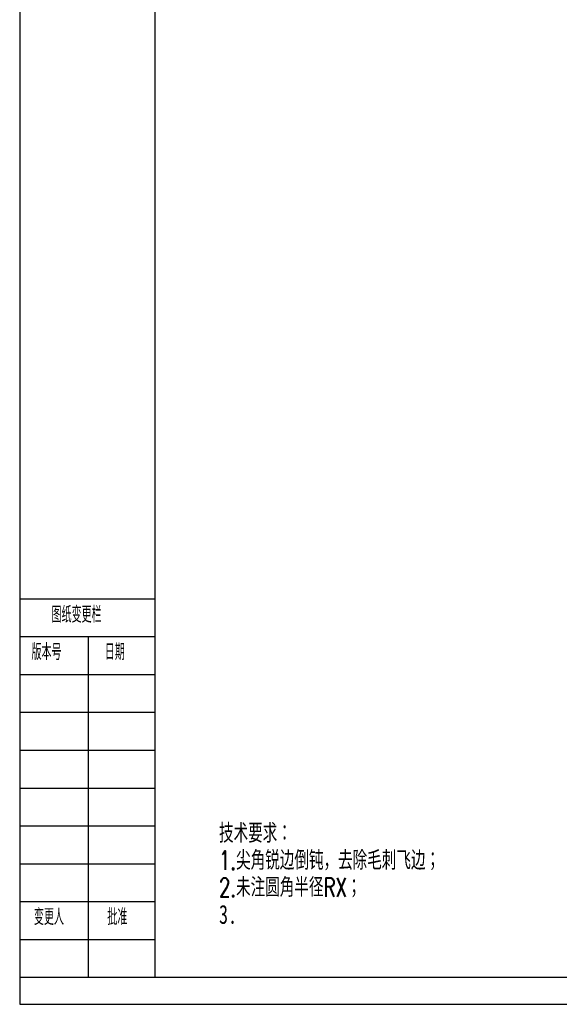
# Model space of a CAD drawing. Header units: millimetres. Extents: x 0 to 420, y 0 to 297.
# Tile 1 of 21: x 0 to 100, y 0 to 182. Entities that reach past the tile are written whole.
import ezdxf

# ---------------------------------------------------------------- set-up
doc = ezdxf.new("R2010")
doc.units = ezdxf.units.MM
for name, color, linetype in [('10', 7, 'Continuous'), ('5', 7, 'Continuous'), ('9', 7, 'Continuous')]:
    doc.layers.add(name, color=color, linetype=linetype)
doc.layers.add('SLD-0', color=179, linetype='Continuous', lineweight=25)
doc.layers.add('文字层', color=3, linetype='Continuous', lineweight=25)
doc.styles.add('SLDTEXTSTYLE0', font='TXT', dxfattribs={"width": 0.7, "bigfont": 'bigfont'})
doc.styles.add('SLDTEXTSTYLE1', font='TXT', dxfattribs={"width": 0.7})
doc.styles.add('SLDTEXTSTYLE2', font='TXT', dxfattribs={"width": 0.56, "bigfont": 'bigfont'})

# ---------------------------------------------------------------- blocks, each defined once
blk = doc.blocks.new('SW_NOTE_0')
at = {"layer": '文字层', "color": 0, "char_height": 3.5, "attachment_point": 1}
for s, insert, style in [('技术要求：', (0, 4.51), 'SLDTEXTSTYLE0'), ('1.尖角锐边倒钝，去除毛刺飞边；', (0, -0.49), 'SLDTEXTSTYLE0'), ('2.未注圆角半径RX；', (0, -5.49), 'SLDTEXTSTYLE0'), ('3.', (0, -10.49), 'SLDTEXTSTYLE1')]:
    blk.add_mtext(s, dxfattribs=dict(at, insert=insert, style=style))

msp = doc.modelspace()

# ---------------------------------------------------------------- linework, layer by layer
at = {"layer": '5', "color": 7, "lineweight": 25}
for p, q in [((25, 291.98), (25, 5)), ((25, 5), (415, 5))]:
    msp.add_line(p, q, dxfattribs=at)
at = {"layer": '9', "color": 7}
for p, q in [((0, 296.98), (0, 0)), ((0, 0), (420, 0))]:
    msp.add_line(p, q, dxfattribs=at)
at = {"layer": 'SLD-0'}
for p, q in [((0, 74.98), (25, 74.98)), ((10, 74.98), (25, 74.98)), ((0, 67.98), (25, 67.98)), ((10, 67.98), (25, 67.98)), ((12.64, 67.98), (12.64, 4.98)), ((0, 60.98), (25, 60.98)), ((10, 60.98), (25, 60.98)), ((0, 53.98), (25, 53.98)), ((10, 53.98), (25, 53.98)), ((0, 46.98), (25, 46.98)), ((10, 46.98), (25, 46.98)), ((0, 39.98), (25, 39.98)), ((10, 39.98), (25, 39.98)), ((0, 32.98), (25, 32.98)), ((10, 32.98), (25, 32.98)), ((0, 25.98), (25, 25.98)), ((10, 25.98), (25, 25.98)), ((0, 18.98), (25, 18.98)), ((10, 18.98), (25, 18.98)), ((0, 11.98), (25, 11.98)), ((10, 11.98), (25, 11.98)), ((25, 4.98), (0, 4.98))]:
    msp.add_line(p, q, dxfattribs=at)

# ---------------------------------------------------------------- block references
at = {"layer": '文字层'}
msp.add_blockref('SW_NOTE_0', (36.87, 28.86), dxfattribs=at)

# ---------------------------------------------------------------- texts
at = {"layer": '10', "char_height": 3, "attachment_point": 1, "style": 'SLDTEXTSTYLE2'}
for s, insert in [('图纸变更栏', (5.9, 73.55)), ('版本号', (2.19, 66.64)), ('日期', (15.75, 66.64)), ('变更人', (2.64, 17.65)), ('批准', (16.22, 17.65))]:
    msp.add_mtext(s, dxfattribs=dict(at, insert=insert))

doc.saveas('drawing.dxf')
